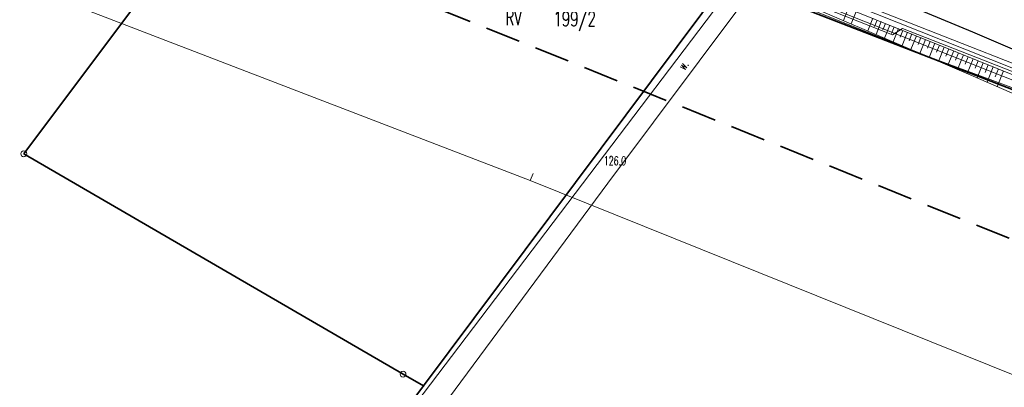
# Model space of a CAD drawing. Header units: metres. Extents: x 6496648 to 6497944, y 5962794 to 5963351.
# Tile 21 of 88: x 6496981 to 6497065, y 5963060 to 5963091. Entities that reach past the tile are written whole.
import ezdxf

# ---------------------------------------------------------------- set-up
doc = ezdxf.new("R2010")
doc.units = ezdxf.units.M
doc.header["$MEASUREMENT"] = 0
doc.linetypes.add('L_0_04', pattern=[1.5, 1, -0.5])
doc.layers.get('0').update_dxf_attribs({"color": 8, "linetype": 'CONTINUOUS', "lineweight": 13})
doc.layers.get('DEFPOINTS').update_dxf_attribs({"linetype": 'CONTINUOUS', "lineweight": 0})
for name, color, linetype, lineweight in [('000_INNE__NIEZYDENTYFIKOWANE_', 8, 'CONTINUOUS', 13), ('209_OPIS_KONTURU_KLASYFIKACYJNEGO', 8, 'CONTINUOUS', 13), ('211_NR_DZIAlKI', 7, 'CONTINUOUS', 25), ('217_GRANICA_KONTURU_KLASYFIKCYJNEGO', 8, 'CONTINUOUS', 13), ('218_GRANICA_UzYTKU', 8, 'CONTINUOUS', 13), ('219_LINIA_GRANICY', 3, 'CONTINUOUS', 35), ('JEZDNIA__POWIERZCHNIA_', 8, 'CONTINUOUS', 25), ('PRZEWoD_ELEKTROENERGETYCZNY__LINIA_', 1, 'CONTINUOUS', 13), ('PRZEWoD_KANALIZACYJNY__LINIA_', 36, 'CONTINUOUS', 13), ('PRZEWoD_TELEKOMUNIKACYJNY__LINIA_', 30, 'CONTINUOUS', 13), ('PRZEWoD_WODOCIaGOWY__LINIA_', 5, 'CONTINUOUS', 13), ('PUNKT_WYSOKOsCIOWY_NATURALNY_ATR2', 8, 'CONTINUOUS', 13), ('RoW_MELIORACYJNY__POWIERZCHNIA_', 8, 'CONTINUOUS', 13), ('RoW_MELIORACYJNY__POWIERZCHNIA__ATR17', 8, 'CONTINUOUS', 13), ('RURA_OCHRONNA___PRZEWoD_ELEKTROENERGETYCZNY__LINIA_', 1, 'CONTINUOUS', 13), ('SKARPA_NIEUMOCNIONA__POWIERZCHNIA_', 8, 'CONTINUOUS', 13), ('ZAKRES', 190, 'L_0_04', 35)]:
    doc.layers.add(name, color=color, linetype=linetype, lineweight=lineweight)
doc.styles.get("Standard").update_dxf_attribs({"font": 'simplex.shx'})

# ---------------------------------------------------------------- blocks, each defined once
blk = doc.blocks.new('GRO')
at = {"color": 0, "linetype": 'Continuous', "lineweight": 13}
blk.add_circle((0, 0), 0.1, dxfattribs=at)
blk = doc.blocks.new('GRT')
at = {"color": 0, "linetype": 'Continuous', "lineweight": 18}
blk.add_circle((0, 0), 0.5, dxfattribs=at)

msp = doc.modelspace()

# ---------------------------------------------------------------- linework, layer by layer
at = {"layer": '000_INNE__NIEZYDENTYFIKOWANE_', "flags": 128}
for points in [[(6497051.52, 5963092.17), (6497051.1, 5963091.14)], [(6497052.2, 5963091.9), (6497051.78, 5963090.85)], [(6497053.61, 5963091.33), (6497053.18, 5963090.25)], [(6497053.97, 5963091.18), (6497053.75, 5963090.64)], [(6497054.33, 5963091.04), (6497053.89, 5963089.94)], [(6497054.7, 5963090.89), (6497054.48, 5963090.34)], [(6497055.06, 5963090.74), (6497054.62, 5963089.63)], [(6497055.43, 5963090.6), (6497055.21, 5963090.04)], [(6497055.81, 5963090.45), (6497055.35, 5963089.32)], [(6497056.18, 5963090.29), (6497055.95, 5963089.73)], [(6497056.56, 5963090.14), (6497056.1, 5963089)], [(6497056.94, 5963089.99), (6497056.71, 5963089.41)], [(6497057.33, 5963089.83), (6497056.86, 5963088.67)], [(6497057.71, 5963089.68), (6497057.48, 5963089.09)], [(6497058.1, 5963089.52), (6497057.63, 5963088.34)], [(6497058.5, 5963089.36), (6497058.26, 5963088.77)], [(6497058.89, 5963089.2), (6497058.41, 5963088)], [(6497059.29, 5963089.04), (6497059.05, 5963088.44)], [(6497059.69, 5963088.88), (6497059.2, 5963087.66)], [(6497060.1, 5963088.72), (6497059.85, 5963088.1)], [(6497060.51, 5963088.55), (6497060.01, 5963087.32)], [(6497060.92, 5963088.39), (6497060.67, 5963087.77)], [(6497061.33, 5963088.22), (6497060.82, 5963086.97)], [(6497061.75, 5963088.05), (6497061.49, 5963087.42)], [(6497062.17, 5963087.88), (6497061.65, 5963086.61)], [(6497062.59, 5963087.71), (6497062.33, 5963087.07)], [(6497063.02, 5963087.54), (6497062.5, 5963086.25)], [(6497063.45, 5963087.37), (6497063.18, 5963086.71)], [(6497063.88, 5963087.19), (6497063.35, 5963085.88)], [(6497064.32, 5963087.01), (6497064.05, 5963086.35)], [(6497064.76, 5963086.84), (6497064.22, 5963085.5)]]:
    msp.add_lwpolyline(points, dxfattribs=at)
at = {"layer": '217_GRANICA_KONTURU_KLASYFIKCYJNEGO', "flags": 128}
for points in [[(6497041.24, 5963094.69), (6497015.3, 5963060.02)], [(6497114.13, 5963066.43), (6497041.24, 5963094.69)], [(6496991.4, 5963093.34), (6496981.24, 5963079.79)], [(6496981.24, 5963079.79), (6497013.57, 5963061.02)], [(6497013.57, 5963061.02), (6497015.3, 5963060.02)], [(6497015.3, 5963060.02), (6497002.01, 5963042.27)]]:
    msp.add_lwpolyline(points, dxfattribs=at)
at = {"layer": '218_GRANICA_UzYTKU', "flags": 128}
for points in [[(6497041.24, 5963094.69), (6497015.3, 5963060.02)], [(6497114.13, 5963066.43), (6497041.24, 5963094.69)], [(6496991.4, 5963093.34), (6496981.24, 5963079.79)], [(6496981.24, 5963079.79), (6497013.57, 5963061.02)], [(6497013.57, 5963061.02), (6497015.3, 5963060.02)], [(6497015.3, 5963060.02), (6497002.01, 5963042.27)]]:
    msp.add_lwpolyline(points, dxfattribs=at)
at = {"layer": '219_LINIA_GRANICY', "flags": 128}
for points in [[(6496981.24, 5963079.79), (6496994.25, 5963097.15)], [(6497015.3, 5963060.02), (6497041.24, 5963094.69)], [(6497114.13, 5963066.43), (6497041.24, 5963094.69)], [(6496981.24, 5963079.79), (6497013.57, 5963061.02)], [(6497015.3, 5963060.02), (6497013.57, 5963061.02)], [(6497002.01, 5963042.27), (6497015.3, 5963060.02)]]:
    msp.add_lwpolyline(points, dxfattribs=at)
at = {"layer": 'DEFPOINTS', "linetype": 'Continuous'}
msp.add_lwpolyline([(6497070.793, 5963058.866), (6497024.401, 5963077.514), (6497024.662, 5963078.097), (6497024.401, 5963077.514), (6496977.733, 5963095.461), (6496980.926, 5963094.233), (6496981.387, 5963095.432), (6496980.926, 5963094.233), (6496934.305, 5963112.302), (6496939.597, 5963110.251), (6496939.987, 5963111.256), (6496939.597, 5963110.251), (6496893.029, 5963128.456), (6496899.1, 5963126.087), (6496899.301, 5963126.601), (6496899.1, 5963126.087), (6496852.521, 5963144.263), (6496852.95, 5963145.343), (6496852.527, 5963144.261), (6496805.951, 5963162.445), (6496806.339, 5963163.688), (6496805.951, 5963162.445), (6496759.462, 5963180.849)], dxfattribs=at)
at = {"layer": 'JEZDNIA__POWIERZCHNIA_', "flags": 128}
msp.add_lwpolyline([(6497075.74, 5963084.32), (6497062.13, 5963090.14), (6497047.96, 5963096.06), (6497035.7, 5963100.87), (6497020.46, 5963106.95), (6497003.68, 5963113.39), (6496985.62, 5963120.62), (6496966.64, 5963128.06), (6496948.76, 5963135.08), (6496942.28, 5963137.67), (6496921.39, 5963145.9), (6496908.94, 5963150.72), (6496894.1, 5963156.52), (6496884.28, 5963160.3), (6496877.57, 5963162.92), (6496867.92, 5963166.7), (6496856.35, 5963171.3), (6496837.67, 5963178.7), (6496823.99, 5963184.14), (6496806.35, 5963190.97), (6496790.77, 5963197.18), (6496774.9, 5963203.5)], dxfattribs=at)
at = {"layer": 'PRZEWoD_ELEKTROENERGETYCZNY__LINIA_', "flags": 128}
for points in [[(6496929.27, 5963137.85), (6496932.38, 5963136.6), (6496940.02, 5963133.62), (6496948.77, 5963130.21), (6496956.17, 5963127.31), (6496960.72, 5963125.47), (6496964.44, 5963123.92), (6496965.65, 5963124.22), (6496968.09, 5963123.29), (6496968.48, 5963122.32), (6496976.84, 5963119.03), (6496983.09, 5963116.72), (6496987.43, 5963115.09), (6496993.42, 5963112.8), (6497002.87, 5963109.24), (6497010.66, 5963106.33), (6497023.83, 5963101.48), (6497035.2, 5963097.32), (6497048.25, 5963092.11), (6497058.85, 5963087.86), (6497065.91, 5963085.27)], [(6497039.42, 5963095.65), (6497039.62, 5963096.12), (6497041.59, 5963095.34), (6497055.29, 5963089.92), (6497056.14, 5963090.45), (6497063.18, 5963087.69), (6497071.07, 5963084.61), (6497079.47, 5963081.34), (6497088.42, 5963077.68), (6497096.88, 5963074.19), (6497111.72, 5963068.19), (6497115.18, 5963076.62), (6497116.11, 5963079.75)]]:
    msp.add_lwpolyline(points, dxfattribs=at)
at = {"layer": 'PRZEWoD_KANALIZACYJNY__LINIA_', "flags": 128}
msp.add_lwpolyline([(6497082.81, 5963079.21), (6497039.28, 5963096.48), (6496994.97, 5963113.67), (6496977.13, 5963121.11), (6496941.88, 5963135.84), (6496903.45, 5963150.65), (6496898.02, 5963153.17), (6496880.14, 5963159.59), (6496870.79, 5963163.35), (6496832.92, 5963177.48), (6496794.6, 5963192.75), (6496784.72, 5963198.85), (6496774.9, 5963202.73)], dxfattribs=at)
at = {"layer": 'PRZEWoD_TELEKOMUNIKACYJNY__LINIA_', "flags": 128}
msp.add_lwpolyline([(6496774.9, 5963201.17), (6496800.16, 5963191.52), (6496821.21, 5963183.45), (6496844.18, 5963174.49), (6496883.32, 5963159.12), (6496886.75, 5963159.1), (6496905.28, 5963150.99), (6497034.08, 5963099.85), (6497081.01, 5963081.42), (6497114.42, 5963068.68), (6497140.82, 5963058.78), (6497145.99, 5963055.02), (6497153.66, 5963050.85), (6497172.46, 5963043.32), (6497202.19, 5963037.61), (6497238.33, 5963036.41), (6497238.76, 5963032.02), (6497245.27, 5963032.35), (6497261.71, 5963034.62), (6497300.12, 5963040.13)], dxfattribs=at)
at = {"layer": 'PRZEWoD_WODOCIaGOWY__LINIA_', "flags": 128}
msp.add_lwpolyline([(6496774.9, 5963203.29), (6496784.92, 5963199.33), (6496794.73, 5963193.32), (6496832.97, 5963178.03), (6496870.84, 5963163.85), (6496879.98, 5963160.32), (6496898.15, 5963153.69), (6496903.95, 5963151.25), (6496942.07, 5963136.31), (6496977.37, 5963121.77), (6496995.11, 5963114.36), (6497030.39, 5963101.05), (6497083.14, 5963080.09)], dxfattribs=at)
at = {"layer": 'RoW_MELIORACYJNY__POWIERZCHNIA_', "flags": 128}
msp.add_lwpolyline([(6496930.17, 5963064.34), (6496948.2, 5963048.42), (6496971.99, 5963027.36), (6496983.2, 5963017.43), (6496985.1, 5963019.97), (6497013.41, 5963056.87), (6497028.87, 5963077.24), (6497041.29, 5963093.6), (6497042.7, 5963092.9), (6497031.04, 5963077.29), (6497013.33, 5963053.38), (6496994.73, 5963028.42), (6496984.8, 5963015.09), (6496979.22, 5963007.57), (6496978.59, 5963006.54), (6496978.33, 5963006.15), (6496968.85, 5962993.46), (6496956.82, 5962977.45)], dxfattribs=at)
at = {"layer": 'RURA_OCHRONNA___PRZEWoD_ELEKTROENERGETYCZNY__LINIA_', "flags": 128}
msp.add_lwpolyline([(6497055.29, 5963089.92), (6497056.14, 5963090.45)], dxfattribs=at)
at = {"layer": 'SKARPA_NIEUMOCNIONA__POWIERZCHNIA_', "flags": 128}
msp.add_lwpolyline([(6497075.18, 5963080.74), (6497061.96, 5963086.48), (6497048.96, 5963092.06), (6497044.37, 5963094.06), (6497041.08, 5963095.34), (6497041.03, 5963095.37), (6497032.22, 5963098.76), (6497025.12, 5963101.42), (6497017.45, 5963104.29), (6497005.15, 5963108.94), (6496996.05, 5963112.32), (6496992.44, 5963113.63), (6496987.22, 5963115.51), (6496987.65, 5963116.54), (6496995.39, 5963113.86), (6497004.15, 5963110.77), (6497017.98, 5963105.4), (6497033.45, 5963099.38), (6497042.16, 5963095.9), (6497046.95, 5963094.01), (6497060.84, 5963088.42), (6497072.74, 5963083.61)], dxfattribs=at)
at = {"layer": 'ZAKRES', "ltscale": 3, "flags": 128}
msp.add_lwpolyline([(6497692.5, 5963219.5), (6497716, 5963186.5), (6497672.2, 5963172.1), (6497502, 5963111.8), (6497349, 5963052), (6497312.6, 5963038.4), (6497228.6, 5963030.4), (6497133.5, 5963045.2), (6496948.4, 5963119.5), (6496936.6, 5963083.2), (6496927.9, 5963075.7), (6496873, 5963095.9), (6496849.7, 5963104.2), (6496824.8, 5963105.1), (6496784.8, 5963107.4), (6496786.6, 5963174.3), (6496788.5, 5963184), (6496695.2, 5963217.9), (6496711.8, 5963253.1), (6496961, 5963151.5), (6497143.1, 5963082.8), (6497228.1, 5963066.8), (6497302.3, 5963072), (6497492.1, 5963142.6)], close=True, dxfattribs=at)

# ---------------------------------------------------------------- block references
at = {"xscale": 0.5, "yscale": 0.5, "zscale": 0.5}
for name, p in [('GRT', (6496981.24, 5963079.79)), ('GRT', (6497013.57, 5963061.02)), ('GRO', (6497015.3, 5963060.02))]:
    msp.add_blockref(name, p, dxfattribs=at)

# ---------------------------------------------------------------- texts
at = {"layer": '209_OPIS_KONTURU_KLASYFIKACYJNEGO', "width": 0.66}
msp.add_text('RV', height=1.25, dxfattribs=at).set_placement((6497022.3, 5963090.75))
at = {"layer": '211_NR_DZIAlKI', "width": 0.66}
msp.add_text('199/2', height=1.25, dxfattribs=at).set_placement((6497026.4, 5963090.65))
at = {"layer": 'PUNKT_WYSOKOsCIOWY_NATURALNY_ATR2', "width": 0.66}
msp.add_text('126.0', height=0.75, rotation=359.2, dxfattribs=at).set_placement((6497030.67, 5963078.83))
at = {"layer": 'RoW_MELIORACYJNY__POWIERZCHNIA__ATR17', "width": 0.66}
msp.add_text('w.', height=0.75, rotation=53.2, dxfattribs=at).set_placement((6497037.56, 5963086.84))

doc.saveas('drawing.dxf')
